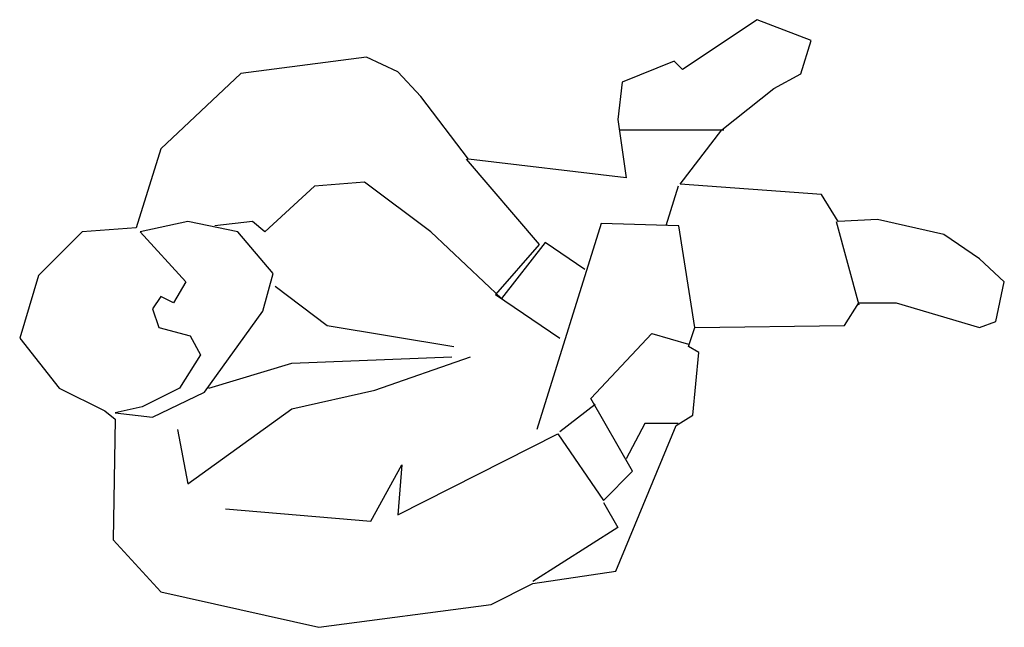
# Model space of a CAD drawing. Extents: x 157.6 to 196.4, y 149.4 to 173.3.
import ezdxf

# ---------------------------------------------------------------- set-up
doc = ezdxf.new("R2010")
doc.units = 0
doc.layers.get('0').update_dxf_attribs({"linetype": 'CONTINUOUS'})

msp = doc.modelspace()

# ---------------------------------------------------------------- linework, layer by layer
at = {"color": 0}
msp.add_lwpolyline([(184.217807, 161.209611), (190.114795, 161.291574), (190.688113, 162.193164), (192.16236, 162.193164), (195.438464, 161.209611), (196.093685, 161.455499), (196.421295, 163.012792), (195.438464, 163.914382), (194.039122, 164.883923), (191.425236, 165.471675), (189.869087, 165.389712), (189.213866, 166.455228), (183.644489, 166.865041), (185.282541, 168.996073), (187.330106, 170.635328), (188.39484, 171.209068), (188.804353, 172.520472), (186.674885, 173.340099), (183.726392, 171.372993), (183.398781, 171.700844), (181.351216, 170.881216), (181.187411, 169.405887), (181.515021, 167.11093), (175.290423, 167.848594), (173.411349, 170.312148), (172.505735, 171.29103), (171.277196, 171.86477), (166.313874, 171.22082), (163.168838, 168.258408), (162.186007, 165.143824), (160.056539, 164.979898), (158.336584, 163.25868), (157.599461, 160.799797), (159.15561, 158.832691), (160.957468, 157.931101), (161.366981, 157.60325), (161.285078, 152.84941), (163.168838, 150.800341), (169.393436, 149.406974), (176.191352, 150.308565), (177.829404, 151.128192), (181.105508, 151.619969), (183.480684, 157.357362), (184.135905, 157.767175), (184.381612, 160.226058), (183.972099, 160.471946)], close=True, dxfattribs=at)
for points in [[(181.269313, 168.996073), (185.364444, 168.996073)], [(175.208521, 167.848594), (178.075112, 164.488121), (176.355157, 162.521015), (178.894138, 160.799797)], [(179.876969, 163.504568), (178.32082, 164.570084), (176.600865, 162.35709), (173.816176, 164.979898), (171.195293, 166.947004), (169.229631, 166.783079), (167.263968, 164.979898), (166.772552, 165.389712), (165.298306, 165.225786)], [(183.562586, 166.783079), (183.071171, 165.225786)], [(162.349812, 164.979898), (164.151669, 163.012792), (163.660253, 162.193164), (163.168838, 162.439053), (162.841227, 161.947276), (163.086935, 161.209611), (164.315474, 160.88176), (164.724987, 160.144095), (163.905961, 158.832691), (162.431714, 158.095026), (161.366981, 157.849138), (162.841227, 157.685213), (164.888793, 158.668766), (167.182065, 161.865313), (167.591579, 163.340643), (166.199234, 164.979898), (164.233572, 165.389712), (162.349812, 164.979898)], [(189.787184, 165.389712), (190.688113, 162.111202)], [(184.217807, 161.209611), (183.58364, 165.225786), (180.53219, 165.307749), (177.993209, 157.193436)], [(167.673481, 162.848866), (169.721046, 161.291574), (174.717105, 160.471946)], [(165.707819, 154.078851), (171.441001, 153.587075), (172.66954, 155.800069), (172.505735, 153.832963), (178.812235, 157.029511), (180.614093, 154.406702), (181.760729, 155.554181), (180.122677, 158.422877), (182.523592, 160.984816), (183.972099, 160.553909)], [(163.824059, 157.193436), (164.233572, 155.062404), (168.328702, 158.013064), (171.604806, 158.750728), (175.372326, 160.062133)], [(165.052598, 158.832691), (168.328702, 159.816244), (174.635202, 160.062133)], [(180.286482, 158.176989), (178.894138, 157.111473)], [(183.562586, 157.439324), (182.252145, 157.439324), (181.515021, 156.045958)], [(180.614093, 154.32474), (181.187411, 153.341187), (177.829404, 151.210155)]]:
    msp.add_lwpolyline(points, dxfattribs=at)

doc.saveas('drawing.dxf')
